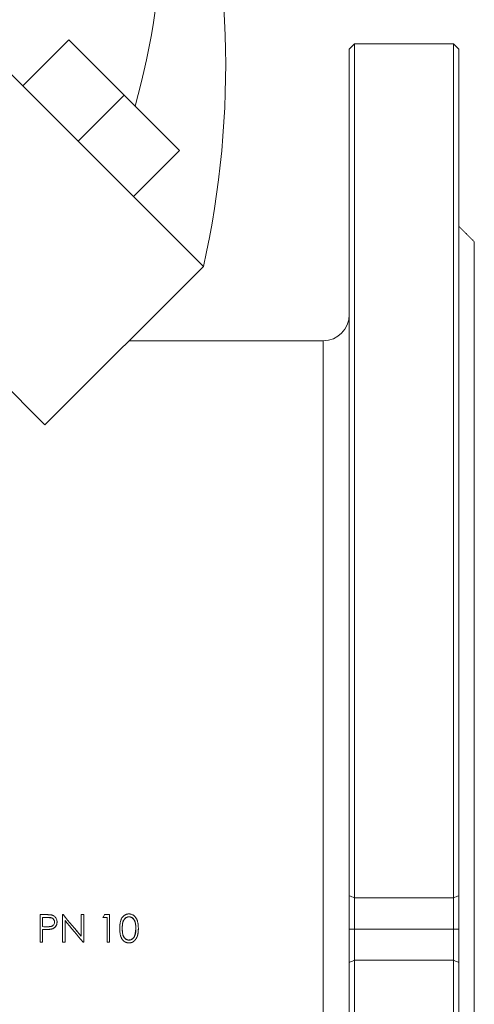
# Model space of a CAD drawing. Header units: millimetres. Extents: x 744 to 1990, y 502 to 1690.
# Tile 5 of 7: x 1157 to 1244, y 1290 to 1479. Entities that reach past the tile are written whole.
import ezdxf

# ---------------------------------------------------------------- set-up
doc = ezdxf.new("R2010")
doc.units = ezdxf.units.MM

msp = doc.modelspace()

# ---------------------------------------------------------------- linework, layer by layer
at = {"color": 7, "linetype": 'Continuous', "lineweight": 15}
for p, q in [((1122.3, 1501.35), (1191.98, 1431.68)), ((1166.17, 1475.17), (1157.33, 1466.33)), ((1166.17, 1475.17), (1176.77, 1464.56)), ((1219.98, 1310.8), (1219.98, 1473.4)), ((1220.98, 1474.4), (1220.98, 1310.4)), ((1239.98, 1310.4), (1239.98, 1474.4)), ((1240.98, 1473.4), (1240.98, 1310.8)), ((1176.77, 1464.56), (1167.93, 1455.72)), ((1176.77, 1464.56), (1187.38, 1453.95)), ((1187.38, 1453.95), (1178.54, 1445.11)), ((1243.98, 1304.4), (1243.98, 1436.4)), ((1161.57, 1401.27), (1130.98, 1431.86)), ((1161.57, 1401.27), (1191.98, 1431.68)), ((1214.98, 1304.4), (1214.98, 1417.4)), ((1219.98, 1304.4), (1219.98, 1310.8)), ((1240.98, 1310.8), (1240.98, 1304.4)), ((1220.98, 1310.4), (1239.98, 1310.4)), ((1220.98, 1310.4), (1220.98, 1304.4)), ((1239.98, 1304.4), (1239.98, 1310.4)), ((1160.65, 1307.17), (1161.68, 1307.17)), ((1160.65, 1301.88), (1160.65, 1307.17)), ((1164.96, 1301.88), (1164.96, 1307.17)), ((1164.96, 1307.17), (1165.06, 1307.17)), ((1168.53, 1303.01), (1168.53, 1307.17)), ((1168.53, 1307.17), (1169, 1307.17)), ((1169, 1301.88), (1169, 1307.17)), ((1173.01, 1307.17), (1173.98, 1307.17)), ((1173.98, 1301.88), (1173.98, 1307.17)), ((1162.08, 1306.63), (1161.12, 1306.63)), ((1161.12, 1304.87), (1161.12, 1306.63)), ((1162.08, 1306.61), (1161.12, 1306.61)), ((1165.43, 1301.88), (1165.43, 1306.04)), ((1173.51, 1306.63), (1172.7, 1306.63)), ((1173.51, 1306.61), (1172.7, 1306.61)), ((1173.51, 1301.88), (1173.51, 1306.63)), ((1161.5, 1304.32), (1161.12, 1304.32)), ((1161.12, 1301.88), (1161.12, 1304.32)), ((1214.98, 1191.4), (1214.98, 1304.4)), ((1219.98, 1298), (1219.98, 1304.4)), ((1219.98, 1304.4), (1220.98, 1304.4)), ((1220.98, 1304.4), (1220.98, 1298.4)), ((1220.98, 1304.4), (1239.98, 1304.4)), ((1239.98, 1298.4), (1239.98, 1304.4)), ((1240.98, 1304.4), (1239.98, 1304.4)), ((1240.98, 1304.4), (1240.98, 1298)), ((1243.98, 1172.4), (1243.98, 1304.4)), ((1161.12, 1301.88), (1160.65, 1301.88)), ((1165.43, 1301.88), (1164.96, 1301.88)), ((1169, 1301.88), (1168.89, 1301.88)), ((1173.98, 1301.88), (1173.51, 1301.88)), ((1219.98, 1152.46), (1219.98, 1298)), ((1220.98, 1298.4), (1220.98, 1151.84)), ((1220.98, 1298.4), (1239.98, 1298.4)), ((1239.98, 1151.84), (1239.98, 1298.4)), ((1240.98, 1298), (1240.98, 1152.46))]:
    msp.add_line(p, q, dxfattribs=at)
for centre, radius, start, end in [((1049.14, 1499.56), 134.91, 344.0464, 105.9536), ((1019.89, 1470.31), 176.37, 347.3489, 45), ((1214.98, 1422.4), 5, 270, 0)]:
    msp.add_arc(centre, radius, start, end, dxfattribs=at)
for points, degree in [([(1220.98, 1474.4), (1219.98, 1473.4)], 1), ([(1239.98, 1474.4), (1220.98, 1474.4)], 1), ([(1240.98, 1473.4), (1239.98, 1474.4)], 1), ([(1243.98, 1436.4), (1240.98, 1439.4)], 1), ([(1214.98, 1417.4), (1177.7, 1417.4)], 1), ([(1220.98, 1310.4), (1220.65, 1310.53), (1220.31, 1310.67), (1219.98, 1310.8)], 3), ([(1239.98, 1310.4), (1240.31, 1310.53), (1240.65, 1310.67), (1240.98, 1310.8)], 3), ([(1165.06, 1307.17), (1166.21, 1305.79), (1167.37, 1304.4), (1168.53, 1303.01)], 3), ([(1172.7, 1306.63), (1172.8, 1306.81), (1172.91, 1306.99), (1173.01, 1307.17)], 3), ([(1177.7, 1306.77), (1177.7, 1306.76), (1177.7, 1306.75), (1177.7, 1306.75)], 3), ([(1162.04, 1304.85), (1161.74, 1304.86), (1161.43, 1304.86), (1161.12, 1304.87)], 3), ([(1162.08, 1306.63), (1162.08, 1306.62), (1162.08, 1306.62), (1162.08, 1306.61)], 3), ([(1163.88, 1305.75), (1163.88, 1305.75), (1163.88, 1305.75), (1163.88, 1305.74)], 3), ([(1168.89, 1301.88), (1167.74, 1303.26), (1166.58, 1304.65), (1165.43, 1306.04)], 3), ([(1166.98, 1304.18), (1165.43, 1306.02)], 1), ([(1172.7, 1306.63), (1172.7, 1306.62), (1172.7, 1306.62), (1172.7, 1306.61)], 3), ([(1162.83, 1304.41), (1162.65, 1304.4)], 1), ([(1166.98, 1304.18), (1166.98, 1304.18)], 1), ([(1167.08, 1304.74), (1168.53, 1303.02)], 1), ([(1175.93, 1304.52), (1175.93, 1304.52), (1175.93, 1304.52), (1175.93, 1304.52)], 3), ([(1175.93, 1304.27), (1175.93, 1304.27), (1175.93, 1304.27), (1175.93, 1304.27), (1175.93, 1304.27)], 3), ([(1178.83, 1303.21), (1179, 1304.34)], 1), ([(1178.83, 1303.19), (1178.83, 1303.2), (1178.83, 1303.2), (1178.83, 1303.21)], 3), ([(1179.5, 1304.52), (1179.48, 1304.25)], 1), ([(1179.49, 1304.25), (1179.49, 1304.25), (1179.49, 1304.25), (1179.49, 1304.25), (1179.49, 1304.25)], 3), ([(1177.7, 1302.29), (1177.7, 1302.29), (1177.7, 1302.3), (1177.7, 1302.3)], 3), ([(1220.98, 1298.4), (1220.65, 1298.27), (1220.31, 1298.13), (1219.98, 1298)], 3), ([(1240.98, 1298), (1240.65, 1298.13), (1240.31, 1298.27), (1239.98, 1298.4)], 3)]:
    msp.add_open_spline(points, degree=degree, dxfattribs=at)
for points, knots in [([(1161.68, 1307.17), (1161.8, 1307.17), (1161.91, 1307.17), (1162, 1307.17), (1162.01, 1307.17), (1162.02, 1307.17), (1162.03, 1307.17), (1162.05, 1307.17), (1162.05, 1307.17), (1162.09, 1307.17), (1162.11, 1307.17), (1162.16, 1307.17), (1162.19, 1307.17), (1162.22, 1307.16), (1162.24, 1307.16), (1162.25, 1307.16), (1162.26, 1307.16), (1162.27, 1307.16), (1162.27, 1307.16), (1162.28, 1307.16), (1162.28, 1307.16), (1162.34, 1307.16), (1162.4, 1307.16), (1162.47, 1307.15), (1162.5, 1307.15), (1162.53, 1307.15), (1162.54, 1307.15), (1162.56, 1307.14), (1162.56, 1307.14), (1162.57, 1307.14), (1162.57, 1307.14), (1162.58, 1307.14), (1162.58, 1307.14), (1162.61, 1307.14), (1162.63, 1307.14), (1162.67, 1307.13), (1162.68, 1307.13), (1162.7, 1307.13), (1162.71, 1307.13), (1162.72, 1307.13), (1162.72, 1307.12), (1162.77, 1307.12), (1162.82, 1307.11), (1162.88, 1307.09)], [0, 0, 0, 0, 0.25, 0.25, 0.28125, 0.28125, 0.296875, 0.296875, 0.3125, 0.3125, 0.375, 0.375, 0.4375, 0.4375, 0.46875, 0.46875, 0.484375, 0.484375, 0.492188, 0.492188, 0.5, 0.5, 0.625, 0.625, 0.6875, 0.6875, 0.71875, 0.71875, 0.734375, 0.734375, 0.742188, 0.742188, 0.75, 0.75, 0.8125, 0.8125, 0.84375, 0.84375, 0.859375, 0.859375, 0.875, 0.875, 1, 1, 1, 1]), ([(1162.88, 1307.09), (1162.9, 1307.09), (1162.92, 1307.08), (1162.95, 1307.07), (1162.96, 1307.07), (1162.97, 1307.07), (1162.97, 1307.07), (1162.98, 1307.07), (1162.98, 1307.06), (1162.98, 1307.06), (1162.98, 1307.06), (1163.02, 1307.05), (1163.05, 1307.04), (1163.13, 1307.01), (1163.16, 1306.99), (1163.21, 1306.96), (1163.23, 1306.95), (1163.26, 1306.94), (1163.27, 1306.93), (1163.35, 1306.88), (1163.41, 1306.83), (1163.49, 1306.75), (1163.52, 1306.72), (1163.57, 1306.67), (1163.6, 1306.64), (1163.64, 1306.58), (1163.66, 1306.55), (1163.69, 1306.5), (1163.7, 1306.48), (1163.72, 1306.45), (1163.73, 1306.43), (1163.77, 1306.34), (1163.8, 1306.27), (1163.83, 1306.17), (1163.84, 1306.13), (1163.86, 1306.06), (1163.86, 1306.02), (1163.87, 1305.96), (1163.87, 1305.94), (1163.88, 1305.91), (1163.88, 1305.9), (1163.88, 1305.89), (1163.88, 1305.89), (1163.88, 1305.88), (1163.88, 1305.88), (1163.88, 1305.87), (1163.88, 1305.87), (1163.88, 1305.84), (1163.88, 1305.8), (1163.88, 1305.75)], [0, 0, 0, 0, 0.03125, 0.03125, 0.046875, 0.046875, 0.054688, 0.054688, 0.058594, 0.058594, 0.0625, 0.0625, 0.125, 0.125, 0.1875, 0.1875, 0.21875, 0.21875, 0.25, 0.25, 0.375, 0.375, 0.4375, 0.4375, 0.5, 0.5, 0.5625, 0.5625, 0.59375, 0.59375, 0.625, 0.625, 0.75, 0.75, 0.8125, 0.8125, 0.875, 0.875, 0.90625, 0.90625, 0.921875, 0.921875, 0.929688, 0.929688, 0.933594, 0.933594, 0.9375, 0.9375, 1, 1, 1, 1]), ([(1175.93, 1304.52), (1175.93, 1304.58), (1175.93, 1304.62), (1175.93, 1304.68), (1175.93, 1304.7), (1175.93, 1304.72), (1175.93, 1304.73), (1175.93, 1304.74), (1175.93, 1304.74), (1175.93, 1304.75), (1175.93, 1304.75), (1175.93, 1304.75), (1175.93, 1304.75), (1175.93, 1304.79), (1175.94, 1304.83), (1175.94, 1304.91), (1175.94, 1304.95), (1175.95, 1305.07), (1175.95, 1305.15), (1175.96, 1305.26), (1175.97, 1305.3), (1175.97, 1305.36), (1175.98, 1305.38), (1175.98, 1305.4), (1175.98, 1305.41), (1175.98, 1305.43), (1175.98, 1305.43), (1175.98, 1305.44), (1175.98, 1305.44), (1175.99, 1305.49), (1176, 1305.53), (1176.01, 1305.59), (1176.01, 1305.61), (1176.01, 1305.64), (1176.02, 1305.64), (1176.02, 1305.66), (1176.02, 1305.67), (1176.04, 1305.75), (1176.05, 1305.83), (1176.1, 1305.98), (1176.12, 1306.06), (1176.16, 1306.16), (1176.17, 1306.2), (1176.2, 1306.27), (1176.22, 1306.31), (1176.27, 1306.41), (1176.3, 1306.47), (1176.37, 1306.58), (1176.39, 1306.61), (1176.42, 1306.66), (1176.44, 1306.67), (1176.45, 1306.69), (1176.46, 1306.7), (1176.47, 1306.72), (1176.48, 1306.72), (1176.53, 1306.79), (1176.59, 1306.85), (1176.65, 1306.91), (1176.67, 1306.92), (1176.7, 1306.95), (1176.71, 1306.96), (1176.74, 1306.99), (1176.76, 1307), (1176.79, 1307.02), (1176.8, 1307.03), (1176.85, 1307.06), (1176.88, 1307.09), (1176.93, 1307.11), (1176.95, 1307.12), (1176.98, 1307.14), (1177, 1307.15), (1177.05, 1307.17), (1177.08, 1307.19), (1177.14, 1307.21), (1177.16, 1307.22), (1177.18, 1307.23), (1177.19, 1307.23), (1177.21, 1307.24), (1177.22, 1307.24), (1177.27, 1307.25), (1177.31, 1307.26), (1177.36, 1307.28), (1177.38, 1307.28), (1177.42, 1307.29), (1177.44, 1307.29), (1177.48, 1307.3), (1177.5, 1307.3), (1177.52, 1307.3), (1177.53, 1307.3), (1177.55, 1307.3), (1177.55, 1307.31), (1177.56, 1307.31), (1177.56, 1307.31), (1177.57, 1307.31), (1177.57, 1307.31), (1177.6, 1307.31), (1177.63, 1307.31), (1177.69, 1307.31)], [0, 0, 0, 0, 0.03125, 0.03125, 0.046875, 0.046875, 0.054688, 0.054688, 0.058594, 0.058594, 0.060547, 0.060547, 0.0625, 0.0625, 0.09375, 0.09375, 0.125, 0.125, 0.1875, 0.1875, 0.21875, 0.21875, 0.234375, 0.234375, 0.242188, 0.242188, 0.246094, 0.246094, 0.25, 0.25, 0.28125, 0.28125, 0.296875, 0.296875, 0.304688, 0.304688, 0.3125, 0.3125, 0.375, 0.375, 0.4375, 0.4375, 0.46875, 0.46875, 0.5, 0.5, 0.5625, 0.5625, 0.59375, 0.59375, 0.609375, 0.609375, 0.617188, 0.617188, 0.625, 0.625, 0.6875, 0.6875, 0.703125, 0.703125, 0.71875, 0.71875, 0.734375, 0.734375, 0.75, 0.75, 0.78125, 0.78125, 0.796875, 0.796875, 0.8125, 0.8125, 0.84375, 0.84375, 0.859375, 0.859375, 0.867188, 0.867188, 0.875, 0.875, 0.90625, 0.90625, 0.921875, 0.921875, 0.9375, 0.9375, 0.953125, 0.953125, 0.960938, 0.960938, 0.964844, 0.964844, 0.966797, 0.966797, 0.96875, 0.96875, 1, 1, 1, 1]), ([(1176.4, 1304.53), (1176.4, 1304.61), (1176.4, 1304.67), (1176.4, 1304.73), (1176.4, 1304.74), (1176.4, 1304.77), (1176.4, 1304.78), (1176.41, 1304.82), (1176.41, 1304.85), (1176.41, 1304.91), (1176.41, 1304.95), (1176.42, 1305.01), (1176.42, 1305.05), (1176.43, 1305.14), (1176.43, 1305.2), (1176.44, 1305.26), (1176.44, 1305.26), (1176.44, 1305.27), (1176.44, 1305.27), (1176.44, 1305.29), (1176.44, 1305.3), (1176.45, 1305.32), (1176.45, 1305.34), (1176.45, 1305.38), (1176.46, 1305.41), (1176.46, 1305.44), (1176.46, 1305.45), (1176.46, 1305.46), (1176.47, 1305.47), (1176.47, 1305.49), (1176.47, 1305.5), (1176.48, 1305.55), (1176.49, 1305.58), (1176.5, 1305.64), (1176.51, 1305.68), (1176.52, 1305.73), (1176.53, 1305.76), (1176.54, 1305.79), (1176.55, 1305.8), (1176.55, 1305.82), (1176.55, 1305.82), (1176.56, 1305.84), (1176.56, 1305.86), (1176.58, 1305.9), (1176.59, 1305.93), (1176.63, 1306.02), (1176.66, 1306.07), (1176.71, 1306.18), (1176.75, 1306.23), (1176.78, 1306.28), (1176.79, 1306.29), (1176.8, 1306.3), (1176.8, 1306.31), (1176.82, 1306.32), (1176.83, 1306.34), (1176.86, 1306.37), (1176.88, 1306.39), (1176.94, 1306.46), (1176.98, 1306.5), (1177.04, 1306.54), (1177.04, 1306.54), (1177.06, 1306.55), (1177.06, 1306.56), (1177.08, 1306.57), (1177.1, 1306.58), (1177.14, 1306.6), (1177.16, 1306.62), (1177.24, 1306.66), (1177.29, 1306.69), (1177.36, 1306.71), (1177.38, 1306.72), (1177.41, 1306.72), (1177.42, 1306.73), (1177.46, 1306.74), (1177.49, 1306.75), (1177.52, 1306.75), (1177.52, 1306.75), (1177.53, 1306.75), (1177.53, 1306.75), (1177.53, 1306.75), (1177.53, 1306.75), (1177.54, 1306.75), (1177.55, 1306.76), (1177.57, 1306.76), (1177.58, 1306.76), (1177.63, 1306.76), (1177.66, 1306.76), (1177.7, 1306.77)], [0, 0, 0, 0, 0.0625, 0.0625, 0.078125, 0.078125, 0.09375, 0.09375, 0.125, 0.125, 0.15625, 0.15625, 0.1875, 0.1875, 0.25, 0.25, 0.253906, 0.253906, 0.257812, 0.257812, 0.265625, 0.265625, 0.28125, 0.28125, 0.3125, 0.3125, 0.320312, 0.320312, 0.328125, 0.328125, 0.34375, 0.34375, 0.375, 0.375, 0.40625, 0.40625, 0.4375, 0.4375, 0.445312, 0.445312, 0.453125, 0.453125, 0.46875, 0.46875, 0.5, 0.5, 0.5625, 0.5625, 0.625, 0.625, 0.632812, 0.632812, 0.640625, 0.640625, 0.65625, 0.65625, 0.6875, 0.6875, 0.75, 0.75, 0.757812, 0.757812, 0.765625, 0.765625, 0.78125, 0.78125, 0.8125, 0.8125, 0.875, 0.875, 0.890625, 0.890625, 0.90625, 0.90625, 0.9375, 0.9375, 0.939453, 0.939453, 0.941406, 0.941406, 0.945312, 0.945312, 0.953125, 0.953125, 0.96875, 0.96875, 1, 1, 1, 1]), ([(1176.4, 1304.53), (1176.4, 1304.59), (1176.4, 1304.71), (1176.41, 1304.95), (1176.43, 1305.18), (1176.46, 1305.42), (1176.49, 1305.6), (1176.54, 1305.78), (1176.62, 1306), (1176.74, 1306.21), (1176.89, 1306.4), (1177.03, 1306.52), (1177.18, 1306.62), (1177.35, 1306.69), (1177.52, 1306.74), (1177.64, 1306.74), (1177.7, 1306.75)], [0, 0, 0, 0, 0.066019, 0.12272, 0.250152, 0.312692, 0.375225, 0.43775, 0.500268, 0.625082, 0.688696, 0.750034, 0.81442, 0.875036, 0.937485, 1, 1, 1, 1]), ([(1177.69, 1307.31), (1177.71, 1307.31), (1177.73, 1307.31), (1177.76, 1307.31), (1177.77, 1307.31), (1177.78, 1307.31), (1177.79, 1307.31), (1177.79, 1307.31), (1177.79, 1307.31), (1177.8, 1307.31), (1177.8, 1307.31), (1177.82, 1307.31), (1177.84, 1307.3), (1177.88, 1307.3), (1177.9, 1307.3), (1177.99, 1307.28), (1178.07, 1307.27), (1178.22, 1307.22), (1178.29, 1307.19), (1178.39, 1307.14), (1178.43, 1307.13), (1178.48, 1307.1), (1178.5, 1307.09), (1178.53, 1307.07), (1178.54, 1307.06), (1178.68, 1306.96), (1178.79, 1306.86), (1178.94, 1306.69), (1178.99, 1306.62), (1179.06, 1306.52), (1179.08, 1306.49), (1179.12, 1306.42), (1179.14, 1306.38), (1179.18, 1306.31), (1179.19, 1306.27), (1179.22, 1306.22), (1179.22, 1306.2), (1179.24, 1306.17), (1179.25, 1306.15), (1179.27, 1306.1), (1179.28, 1306.06), (1179.3, 1306.01), (1179.31, 1305.99), (1179.32, 1305.96), (1179.32, 1305.95), (1179.32, 1305.94), (1179.32, 1305.93), (1179.33, 1305.92), (1179.33, 1305.92), (1179.35, 1305.84), (1179.37, 1305.77), (1179.4, 1305.66), (1179.4, 1305.62), (1179.42, 1305.56), (1179.42, 1305.54), (1179.42, 1305.51), (1179.43, 1305.5), (1179.43, 1305.48), (1179.43, 1305.48), (1179.43, 1305.47), (1179.43, 1305.46), (1179.44, 1305.38), (1179.45, 1305.31), (1179.47, 1305.19), (1179.47, 1305.15), (1179.48, 1305.09), (1179.48, 1305.07), (1179.48, 1305.04), (1179.48, 1305.03), (1179.48, 1305.01), (1179.48, 1305), (1179.49, 1304.96), (1179.49, 1304.92), (1179.49, 1304.86), (1179.49, 1304.84), (1179.49, 1304.81), (1179.49, 1304.8), (1179.49, 1304.78), (1179.49, 1304.78), (1179.49, 1304.77), (1179.49, 1304.77), (1179.49, 1304.76), (1179.49, 1304.76), (1179.5, 1304.71), (1179.5, 1304.63), (1179.5, 1304.52)], [0, 0, 0, 0, 0.015625, 0.015625, 0.023438, 0.023438, 0.027344, 0.027344, 0.029297, 0.029297, 0.03125, 0.03125, 0.046875, 0.046875, 0.0625, 0.0625, 0.125, 0.125, 0.1875, 0.1875, 0.21875, 0.21875, 0.234375, 0.234375, 0.25, 0.25, 0.375, 0.375, 0.4375, 0.4375, 0.46875, 0.46875, 0.5, 0.5, 0.53125, 0.53125, 0.546875, 0.546875, 0.5625, 0.5625, 0.59375, 0.59375, 0.609375, 0.609375, 0.617188, 0.617188, 0.621094, 0.621094, 0.625, 0.625, 0.6875, 0.6875, 0.71875, 0.71875, 0.734375, 0.734375, 0.742188, 0.742188, 0.746094, 0.746094, 0.75, 0.75, 0.8125, 0.8125, 0.84375, 0.84375, 0.859375, 0.859375, 0.867188, 0.867188, 0.875, 0.875, 0.90625, 0.90625, 0.921875, 0.921875, 0.929688, 0.929688, 0.933594, 0.933594, 0.935547, 0.935547, 0.9375, 0.9375, 1, 1, 1, 1]), ([(1177.7, 1306.77), (1177.78, 1306.76), (1177.84, 1306.76), (1177.88, 1306.75), (1177.88, 1306.75), (1177.89, 1306.75), (1177.89, 1306.75), (1177.9, 1306.75), (1177.9, 1306.75), (1177.91, 1306.75), (1177.92, 1306.74), (1177.94, 1306.74), (1177.95, 1306.74), (1178, 1306.72), (1178.03, 1306.72), (1178.06, 1306.7), (1178.07, 1306.7), (1178.08, 1306.69), (1178.09, 1306.69), (1178.11, 1306.68), (1178.12, 1306.68), (1178.16, 1306.66), (1178.19, 1306.64), (1178.25, 1306.61), (1178.27, 1306.6), (1178.32, 1306.56), (1178.35, 1306.55), (1178.42, 1306.49), (1178.46, 1306.45), (1178.55, 1306.36), (1178.58, 1306.32), (1178.63, 1306.26), (1178.63, 1306.25), (1178.65, 1306.22), (1178.66, 1306.21), (1178.68, 1306.17), (1178.7, 1306.15), (1178.74, 1306.07), (1178.77, 1306.01), (1178.8, 1305.95), (1178.8, 1305.95), (1178.8, 1305.94), (1178.8, 1305.94), (1178.8, 1305.93), (1178.81, 1305.92), (1178.81, 1305.9), (1178.82, 1305.89), (1178.84, 1305.85), (1178.85, 1305.82), (1178.87, 1305.73), (1178.89, 1305.67), (1178.91, 1305.6), (1178.91, 1305.59), (1178.92, 1305.58), (1178.92, 1305.57), (1178.93, 1305.55), (1178.93, 1305.54), (1178.94, 1305.49), (1178.94, 1305.46), (1178.96, 1305.37), (1178.97, 1305.31), (1178.98, 1305.24), (1178.98, 1305.24), (1178.98, 1305.23), (1178.98, 1305.22), (1178.99, 1305.2), (1178.99, 1305.19), (1178.99, 1305.14), (1179, 1305.11), (1179.01, 1305), (1179.01, 1304.94), (1179.02, 1304.89), (1179.02, 1304.89), (1179.02, 1304.88), (1179.02, 1304.88), (1179.02, 1304.87), (1179.02, 1304.87), (1179.02, 1304.85), (1179.02, 1304.84), (1179.02, 1304.8), (1179.02, 1304.77), (1179.02, 1304.68), (1179.03, 1304.61), (1179.03, 1304.53)], [0, 0, 0, 0, 0.0625, 0.0625, 0.064453, 0.064453, 0.066406, 0.066406, 0.070312, 0.070312, 0.078125, 0.078125, 0.09375, 0.09375, 0.125, 0.125, 0.132812, 0.132812, 0.140625, 0.140625, 0.15625, 0.15625, 0.1875, 0.1875, 0.21875, 0.21875, 0.25, 0.25, 0.3125, 0.3125, 0.375, 0.375, 0.390625, 0.390625, 0.40625, 0.40625, 0.4375, 0.4375, 0.5, 0.5, 0.503906, 0.503906, 0.507812, 0.507812, 0.515625, 0.515625, 0.53125, 0.53125, 0.5625, 0.5625, 0.625, 0.625, 0.632812, 0.632812, 0.640625, 0.640625, 0.65625, 0.65625, 0.6875, 0.6875, 0.75, 0.75, 0.757812, 0.757812, 0.765625, 0.765625, 0.78125, 0.78125, 0.8125, 0.8125, 0.875, 0.875, 0.878906, 0.878906, 0.882812, 0.882812, 0.890625, 0.890625, 0.90625, 0.90625, 0.9375, 0.9375, 1, 1, 1, 1]), ([(1177.7, 1306.75), (1177.76, 1306.74), (1177.88, 1306.74), (1178.06, 1306.69), (1178.22, 1306.61), (1178.37, 1306.51), (1178.51, 1306.39), (1178.66, 1306.21), (1178.8, 1305.94), (1178.9, 1305.66), (1178.95, 1305.42), (1178.98, 1305.24), (1179, 1305.07), (1179.02, 1304.9), (1179.02, 1304.72), (1179.03, 1304.6), (1179.03, 1304.53)], [0, 0, 0, 0, 0.062514, 0.124962, 0.18745, 0.249947, 0.31242, 0.374906, 0.49978, 0.624757, 0.687836, 0.749828, 0.81237, 0.874912, 0.925014, 1, 1, 1, 1]), ([(1163.41, 1305.75), (1163.41, 1305.7), (1163.41, 1305.66), (1163.4, 1305.63), (1163.4, 1305.63), (1163.4, 1305.63), (1163.4, 1305.62), (1163.4, 1305.62), (1163.4, 1305.61), (1163.4, 1305.6), (1163.4, 1305.59), (1163.39, 1305.56), (1163.39, 1305.54), (1163.36, 1305.44), (1163.33, 1305.37), (1163.28, 1305.29), (1163.27, 1305.27), (1163.25, 1305.24), (1163.23, 1305.23), (1163.2, 1305.18), (1163.17, 1305.15), (1163.11, 1305.1), (1163.08, 1305.07), (1163.02, 1305.03), (1162.99, 1305.01), (1162.92, 1304.97), (1162.88, 1304.96), (1162.81, 1304.93), (1162.77, 1304.92), (1162.73, 1304.91), (1162.73, 1304.91), (1162.73, 1304.91), (1162.72, 1304.91), (1162.72, 1304.91), (1162.71, 1304.91), (1162.7, 1304.91), (1162.69, 1304.9), (1162.66, 1304.9), (1162.64, 1304.9), (1162.61, 1304.89), (1162.6, 1304.89), (1162.58, 1304.89), (1162.57, 1304.88), (1162.54, 1304.88), (1162.52, 1304.88), (1162.49, 1304.87), (1162.47, 1304.87), (1162.44, 1304.87), (1162.42, 1304.87), (1162.37, 1304.86), (1162.33, 1304.86), (1162.27, 1304.86), (1162.26, 1304.86), (1162.24, 1304.86), (1162.24, 1304.86), (1162.23, 1304.86), (1162.22, 1304.86), (1162.2, 1304.86), (1162.19, 1304.86), (1162.13, 1304.85), (1162.09, 1304.85), (1162.04, 1304.85)], [0, 0, 0, 0, 0.0625, 0.0625, 0.066406, 0.066406, 0.070312, 0.070312, 0.078125, 0.078125, 0.09375, 0.09375, 0.125, 0.125, 0.25, 0.25, 0.28125, 0.28125, 0.3125, 0.3125, 0.375, 0.375, 0.4375, 0.4375, 0.5, 0.5, 0.5625, 0.5625, 0.625, 0.625, 0.628906, 0.628906, 0.632812, 0.632812, 0.640625, 0.640625, 0.65625, 0.65625, 0.6875, 0.6875, 0.703125, 0.703125, 0.71875, 0.71875, 0.75, 0.75, 0.78125, 0.78125, 0.8125, 0.8125, 0.875, 0.875, 0.890625, 0.890625, 0.898438, 0.898438, 0.90625, 0.90625, 0.9375, 0.9375, 1, 1, 1, 1]), ([(1162.08, 1306.63), (1162.18, 1306.63), (1162.25, 1306.63), (1162.31, 1306.63), (1162.31, 1306.63), (1162.32, 1306.63), (1162.32, 1306.63), (1162.33, 1306.63), (1162.33, 1306.63), (1162.35, 1306.63), (1162.36, 1306.62), (1162.39, 1306.62), (1162.41, 1306.62), (1162.46, 1306.62), (1162.5, 1306.61), (1162.54, 1306.61), (1162.54, 1306.61), (1162.55, 1306.61), (1162.55, 1306.61), (1162.56, 1306.61), (1162.56, 1306.61), (1162.58, 1306.61), (1162.59, 1306.6), (1162.62, 1306.6), (1162.64, 1306.6), (1162.69, 1306.59), (1162.73, 1306.58), (1162.76, 1306.57), (1162.76, 1306.57), (1162.77, 1306.57), (1162.77, 1306.57), (1162.78, 1306.57), (1162.78, 1306.57), (1162.8, 1306.56), (1162.81, 1306.56), (1162.83, 1306.55), (1162.85, 1306.55), (1162.91, 1306.53), (1162.94, 1306.51), (1162.98, 1306.49), (1162.99, 1306.49), (1163, 1306.48), (1163.01, 1306.47), (1163.03, 1306.46), (1163.05, 1306.45), (1163.09, 1306.42), (1163.12, 1306.39), (1163.2, 1306.31), (1163.25, 1306.25), (1163.3, 1306.17), (1163.31, 1306.15), (1163.33, 1306.12), (1163.34, 1306.1), (1163.36, 1306.05), (1163.37, 1306.01), (1163.39, 1305.94), (1163.4, 1305.9), (1163.4, 1305.86), (1163.4, 1305.86), (1163.4, 1305.86), (1163.4, 1305.86), (1163.4, 1305.85), (1163.41, 1305.85), (1163.41, 1305.84), (1163.41, 1305.83), (1163.41, 1305.8), (1163.41, 1305.78), (1163.41, 1305.75)], [0, 0, 0, 0, 0.125, 0.125, 0.128906, 0.128906, 0.132812, 0.132812, 0.140625, 0.140625, 0.15625, 0.15625, 0.1875, 0.1875, 0.25, 0.25, 0.253906, 0.253906, 0.257812, 0.257812, 0.265625, 0.265625, 0.28125, 0.28125, 0.3125, 0.3125, 0.375, 0.375, 0.378906, 0.378906, 0.382812, 0.382812, 0.390625, 0.390625, 0.40625, 0.40625, 0.4375, 0.4375, 0.5, 0.5, 0.515625, 0.515625, 0.53125, 0.53125, 0.5625, 0.5625, 0.625, 0.625, 0.75, 0.75, 0.78125, 0.78125, 0.8125, 0.8125, 0.875, 0.875, 0.9375, 0.9375, 0.941406, 0.941406, 0.945312, 0.945312, 0.953125, 0.953125, 0.96875, 0.96875, 1, 1, 1, 1]), ([(1162.08, 1306.61), (1162.16, 1306.61), (1162.31, 1306.61), (1162.53, 1306.59), (1162.76, 1306.56), (1162.97, 1306.49), (1163.16, 1306.35), (1163.3, 1306.18), (1163.38, 1306), (1163.41, 1305.85), (1163.41, 1305.78), (1163.41, 1305.74)], [0, 0, 0, 0, 0.125199, 0.250382, 0.375509, 0.500388, 0.622866, 0.750062, 0.874867, 0.93741, 1, 1, 1, 1]), ([(1163.88, 1305.75), (1163.88, 1305.7), (1163.88, 1305.66), (1163.88, 1305.63), (1163.88, 1305.63), (1163.88, 1305.62), (1163.88, 1305.61), (1163.88, 1305.6), (1163.88, 1305.59), (1163.87, 1305.56), (1163.87, 1305.55), (1163.87, 1305.5), (1163.86, 1305.48), (1163.86, 1305.44), (1163.85, 1305.42), (1163.84, 1305.38), (1163.84, 1305.36), (1163.83, 1305.34), (1163.83, 1305.33), (1163.83, 1305.32), (1163.83, 1305.31), (1163.82, 1305.3), (1163.82, 1305.3), (1163.8, 1305.22), (1163.77, 1305.14), (1163.72, 1305.04), (1163.7, 1305.01), (1163.66, 1304.94), (1163.63, 1304.91), (1163.56, 1304.82), (1163.51, 1304.77), (1163.42, 1304.69), (1163.39, 1304.67), (1163.34, 1304.63), (1163.33, 1304.62), (1163.3, 1304.6), (1163.28, 1304.59), (1163.23, 1304.56), (1163.2, 1304.54), (1163.15, 1304.52), (1163.13, 1304.51), (1163.09, 1304.49), (1163.07, 1304.49), (1163.04, 1304.47), (1163.02, 1304.47), (1162.99, 1304.46), (1162.98, 1304.45), (1162.97, 1304.45), (1162.96, 1304.45), (1162.96, 1304.44), (1162.96, 1304.44), (1162.95, 1304.44), (1162.95, 1304.44), (1162.92, 1304.43), (1162.88, 1304.42), (1162.83, 1304.41)], [0, 0, 0, 0, 0.0625, 0.0625, 0.070312, 0.070312, 0.078125, 0.078125, 0.09375, 0.09375, 0.125, 0.125, 0.15625, 0.15625, 0.1875, 0.1875, 0.21875, 0.21875, 0.234375, 0.234375, 0.242188, 0.242188, 0.25, 0.25, 0.375, 0.375, 0.4375, 0.4375, 0.5, 0.5, 0.625, 0.625, 0.6875, 0.6875, 0.71875, 0.71875, 0.75, 0.75, 0.8125, 0.8125, 0.84375, 0.84375, 0.875, 0.875, 0.90625, 0.90625, 0.921875, 0.921875, 0.929688, 0.929688, 0.933594, 0.933594, 0.9375, 0.9375, 1, 1, 1, 1]), ([(1163.88, 1305.74), (1163.88, 1305.7), (1163.88, 1305.63), (1163.86, 1305.47), (1163.81, 1305.21), (1163.63, 1304.86), (1163.34, 1304.61), (1163.09, 1304.49), (1162.95, 1304.44), (1162.87, 1304.42), (1162.83, 1304.41)], [0, 0, 0, 0, 0.065301, 0.123677, 0.250646, 0.499931, 0.749322, 0.874613, 0.937301, 1, 1, 1, 1]), ([(1162.83, 1304.41), (1162.82, 1304.41), (1162.8, 1304.4), (1162.79, 1304.4), (1162.78, 1304.4), (1162.77, 1304.4), (1162.76, 1304.39), (1162.73, 1304.39), (1162.7, 1304.38), (1162.65, 1304.38), (1162.62, 1304.37), (1162.58, 1304.37), (1162.56, 1304.36), (1162.54, 1304.36), (1162.54, 1304.36), (1162.53, 1304.36), (1162.53, 1304.36), (1162.52, 1304.36), (1162.51, 1304.36), (1162.46, 1304.35), (1162.41, 1304.35), (1162.33, 1304.35), (1162.31, 1304.34), (1162.29, 1304.34), (1162.28, 1304.34), (1162.27, 1304.34), (1162.26, 1304.34), (1162.22, 1304.34), (1162.2, 1304.34), (1162.11, 1304.33), (1162.06, 1304.33), (1161.97, 1304.33), (1161.95, 1304.33), (1161.91, 1304.33), (1161.9, 1304.33), (1161.89, 1304.33), (1161.89, 1304.33), (1161.88, 1304.33), (1161.88, 1304.33), (1161.87, 1304.33), (1161.86, 1304.33), (1161.76, 1304.32), (1161.64, 1304.32), (1161.5, 1304.32)], [0, 0, 0, 0, 0.03125, 0.03125, 0.046875, 0.046875, 0.0625, 0.0625, 0.125, 0.125, 0.1875, 0.1875, 0.21875, 0.21875, 0.226562, 0.226562, 0.234375, 0.234375, 0.25, 0.25, 0.375, 0.375, 0.40625, 0.40625, 0.421875, 0.421875, 0.4375, 0.4375, 0.5, 0.5, 0.625, 0.625, 0.6875, 0.6875, 0.703125, 0.703125, 0.710938, 0.710938, 0.71875, 0.71875, 0.75, 0.75, 1, 1, 1, 1]), ([(1177.69, 1301.74), (1177.66, 1301.74), (1177.64, 1301.74), (1177.61, 1301.74), (1177.6, 1301.74), (1177.59, 1301.75), (1177.58, 1301.75), (1177.58, 1301.75), (1177.58, 1301.75), (1177.57, 1301.75), (1177.57, 1301.75), (1177.55, 1301.75), (1177.53, 1301.75), (1177.5, 1301.75), (1177.48, 1301.76), (1177.42, 1301.76), (1177.38, 1301.77), (1177.33, 1301.78), (1177.31, 1301.79), (1177.28, 1301.8), (1177.27, 1301.8), (1177.25, 1301.8), (1177.24, 1301.81), (1177.19, 1301.82), (1177.16, 1301.83), (1177.09, 1301.86), (1177.06, 1301.87), (1177, 1301.9), (1176.98, 1301.91), (1176.95, 1301.93), (1176.93, 1301.94), (1176.88, 1301.97), (1176.85, 1301.99), (1176.76, 1302.05), (1176.7, 1302.1), (1176.63, 1302.16), (1176.61, 1302.18), (1176.59, 1302.2), (1176.57, 1302.22), (1176.54, 1302.26), (1176.51, 1302.29), (1176.47, 1302.33), (1176.46, 1302.35), (1176.44, 1302.38), (1176.43, 1302.4), (1176.39, 1302.44), (1176.37, 1302.48), (1176.33, 1302.54), (1176.31, 1302.57), (1176.28, 1302.63), (1176.27, 1302.64), (1176.26, 1302.68), (1176.25, 1302.7), (1176.21, 1302.78), (1176.18, 1302.85), (1176.14, 1302.96), (1176.12, 1302.99), (1176.1, 1303.05), (1176.1, 1303.07), (1176.09, 1303.1), (1176.09, 1303.11), (1176.08, 1303.12), (1176.08, 1303.13), (1176.08, 1303.14), (1176.08, 1303.14), (1176.06, 1303.21), (1176.04, 1303.28), (1176.02, 1303.39), (1176.01, 1303.43), (1176, 1303.49), (1176, 1303.51), (1176, 1303.55), (1175.99, 1303.56), (1175.99, 1303.57), (1175.99, 1303.58), (1175.99, 1303.59), (1175.99, 1303.59), (1175.99, 1303.59), (1175.99, 1303.6), (1175.97, 1303.74), (1175.95, 1303.89), (1175.94, 1304.12), (1175.94, 1304.2), (1175.93, 1304.3), (1175.93, 1304.33), (1175.93, 1304.36), (1175.93, 1304.37), (1175.93, 1304.38), (1175.93, 1304.39), (1175.93, 1304.4), (1175.93, 1304.4), (1175.93, 1304.4), (1175.93, 1304.4), (1175.93, 1304.43), (1175.93, 1304.47), (1175.93, 1304.52)], [0, 0, 0, 0, 0.015625, 0.015625, 0.023438, 0.023438, 0.027344, 0.027344, 0.029297, 0.029297, 0.03125, 0.03125, 0.046875, 0.046875, 0.0625, 0.0625, 0.09375, 0.09375, 0.109375, 0.109375, 0.117188, 0.117188, 0.125, 0.125, 0.15625, 0.15625, 0.1875, 0.1875, 0.203125, 0.203125, 0.21875, 0.21875, 0.25, 0.25, 0.3125, 0.3125, 0.328125, 0.328125, 0.34375, 0.34375, 0.375, 0.375, 0.390625, 0.390625, 0.40625, 0.40625, 0.4375, 0.4375, 0.46875, 0.46875, 0.484375, 0.484375, 0.5, 0.5, 0.5625, 0.5625, 0.59375, 0.59375, 0.609375, 0.609375, 0.617188, 0.617188, 0.621094, 0.621094, 0.625, 0.625, 0.6875, 0.6875, 0.71875, 0.71875, 0.734375, 0.734375, 0.742188, 0.742188, 0.746094, 0.746094, 0.748047, 0.748047, 0.75, 0.75, 0.875, 0.875, 0.9375, 0.9375, 0.953125, 0.953125, 0.960938, 0.960938, 0.964844, 0.964844, 0.966797, 0.966797, 0.96875, 0.96875, 1, 1, 1, 1]), ([(1177.7, 1302.29), (1177.66, 1302.29), (1177.63, 1302.29), (1177.58, 1302.29), (1177.57, 1302.3), (1177.55, 1302.3), (1177.55, 1302.3), (1177.54, 1302.3), (1177.53, 1302.3), (1177.53, 1302.3), (1177.53, 1302.3), (1177.49, 1302.31), (1177.47, 1302.31), (1177.41, 1302.33), (1177.38, 1302.34), (1177.29, 1302.37), (1177.24, 1302.39), (1177.13, 1302.45), (1177.08, 1302.48), (1177.01, 1302.54), (1176.98, 1302.56), (1176.95, 1302.59), (1176.94, 1302.6), (1176.92, 1302.62), (1176.91, 1302.63), (1176.88, 1302.66), (1176.86, 1302.68), (1176.83, 1302.72), (1176.82, 1302.73), (1176.8, 1302.76), (1176.79, 1302.77), (1176.76, 1302.8), (1176.74, 1302.83), (1176.72, 1302.87), (1176.71, 1302.88), (1176.7, 1302.9), (1176.69, 1302.92), (1176.67, 1302.95), (1176.66, 1302.98), (1176.63, 1303.03), (1176.63, 1303.04), (1176.62, 1303.07), (1176.61, 1303.08), (1176.58, 1303.15), (1176.56, 1303.21), (1176.53, 1303.29), (1176.52, 1303.32), (1176.51, 1303.37), (1176.51, 1303.38), (1176.5, 1303.41), (1176.5, 1303.42), (1176.48, 1303.49), (1176.47, 1303.55), (1176.46, 1303.63), (1176.46, 1303.64), (1176.45, 1303.67), (1176.45, 1303.68), (1176.45, 1303.69), (1176.45, 1303.7), (1176.44, 1303.73), (1176.44, 1303.76), (1176.43, 1303.84), (1176.43, 1303.9), (1176.42, 1304), (1176.42, 1304.04), (1176.41, 1304.11), (1176.41, 1304.14), (1176.41, 1304.23), (1176.4, 1304.29), (1176.4, 1304.36), (1176.4, 1304.38), (1176.4, 1304.4), (1176.4, 1304.41), (1176.4, 1304.45), (1176.4, 1304.49), (1176.4, 1304.53)], [0, 0, 0, 0, 0.03125, 0.03125, 0.046875, 0.046875, 0.054688, 0.054688, 0.058594, 0.058594, 0.0625, 0.0625, 0.09375, 0.09375, 0.125, 0.125, 0.1875, 0.1875, 0.25, 0.25, 0.28125, 0.28125, 0.296875, 0.296875, 0.3125, 0.3125, 0.34375, 0.34375, 0.359375, 0.359375, 0.375, 0.375, 0.40625, 0.40625, 0.421875, 0.421875, 0.4375, 0.4375, 0.46875, 0.46875, 0.484375, 0.484375, 0.5, 0.5, 0.5625, 0.5625, 0.59375, 0.59375, 0.609375, 0.609375, 0.625, 0.625, 0.6875, 0.6875, 0.703125, 0.703125, 0.710938, 0.710938, 0.71875, 0.71875, 0.75, 0.75, 0.8125, 0.8125, 0.84375, 0.84375, 0.875, 0.875, 0.9375, 0.9375, 0.953125, 0.953125, 0.96875, 0.96875, 1, 1, 1, 1]), ([(1176.42, 1304.11), (1176.43, 1304.01), (1176.44, 1303.66), (1176.54, 1303.21), (1176.77, 1302.78), (1177.02, 1302.53), (1177.34, 1302.34), (1177.58, 1302.32), (1177.7, 1302.3)], [0, 0, 0, 0, 0.130327, 0.416332, 0.562153, 0.708427, 0.854309, 1, 1, 1, 1]), ([(1179.5, 1304.52), (1179.5, 1304.47), (1179.5, 1304.43), (1179.5, 1304.4), (1179.5, 1304.4), (1179.5, 1304.4), (1179.5, 1304.4), (1179.5, 1304.4), (1179.5, 1304.39), (1179.5, 1304.39), (1179.5, 1304.38), (1179.5, 1304.36), (1179.5, 1304.35), (1179.49, 1304.32), (1179.49, 1304.3), (1179.49, 1304.24), (1179.49, 1304.2), (1179.49, 1304.16), (1179.49, 1304.15), (1179.49, 1304.14), (1179.49, 1304.13), (1179.49, 1304.1), (1179.48, 1304.08), (1179.48, 1304.02), (1179.48, 1303.98), (1179.47, 1303.93), (1179.47, 1303.92), (1179.47, 1303.9), (1179.47, 1303.89), (1179.47, 1303.86), (1179.46, 1303.84), (1179.45, 1303.73), (1179.44, 1303.66), (1179.43, 1303.55), (1179.42, 1303.52), (1179.41, 1303.44), (1179.4, 1303.4), (1179.39, 1303.35), (1179.38, 1303.33), (1179.37, 1303.3), (1179.37, 1303.29), (1179.37, 1303.27), (1179.36, 1303.26), (1179.35, 1303.21), (1179.34, 1303.17), (1179.32, 1303.11), (1179.32, 1303.1), (1179.31, 1303.07), (1179.31, 1303.06), (1179.3, 1303.05), (1179.3, 1303.04), (1179.28, 1302.99), (1179.27, 1302.96), (1179.23, 1302.85), (1179.19, 1302.78), (1179.15, 1302.69), (1179.14, 1302.67), (1179.12, 1302.64), (1179.11, 1302.62), (1179.08, 1302.57), (1179.06, 1302.53), (1178.99, 1302.43), (1178.95, 1302.37), (1178.89, 1302.3), (1178.88, 1302.29), (1178.85, 1302.26), (1178.84, 1302.24), (1178.8, 1302.2), (1178.77, 1302.18), (1178.68, 1302.1), (1178.62, 1302.05), (1178.53, 1301.99), (1178.49, 1301.96), (1178.42, 1301.93), (1178.39, 1301.91), (1178.35, 1301.89), (1178.34, 1301.88), (1178.32, 1301.88), (1178.31, 1301.87), (1178.29, 1301.86), (1178.27, 1301.85), (1178.21, 1301.83), (1178.18, 1301.82), (1178.11, 1301.8), (1178.07, 1301.79), (1178, 1301.77), (1177.96, 1301.77), (1177.88, 1301.75), (1177.84, 1301.75), (1177.8, 1301.75), (1177.79, 1301.75), (1177.79, 1301.75), (1177.78, 1301.75), (1177.77, 1301.74), (1177.76, 1301.74), (1177.73, 1301.74), (1177.71, 1301.74), (1177.69, 1301.74)], [0, 0, 0, 0, 0.03125, 0.03125, 0.032227, 0.032227, 0.033203, 0.033203, 0.035156, 0.035156, 0.039062, 0.039062, 0.046875, 0.046875, 0.0625, 0.0625, 0.09375, 0.09375, 0.101562, 0.101562, 0.109375, 0.109375, 0.125, 0.125, 0.15625, 0.15625, 0.164062, 0.164062, 0.171875, 0.171875, 0.1875, 0.1875, 0.25, 0.25, 0.28125, 0.28125, 0.3125, 0.3125, 0.328125, 0.328125, 0.335938, 0.335938, 0.34375, 0.34375, 0.375, 0.375, 0.390625, 0.390625, 0.398438, 0.398438, 0.40625, 0.40625, 0.4375, 0.4375, 0.5, 0.5, 0.515625, 0.515625, 0.53125, 0.53125, 0.5625, 0.5625, 0.625, 0.625, 0.640625, 0.640625, 0.65625, 0.65625, 0.6875, 0.6875, 0.75, 0.75, 0.78125, 0.78125, 0.8125, 0.8125, 0.820312, 0.820312, 0.828125, 0.828125, 0.84375, 0.84375, 0.875, 0.875, 0.90625, 0.90625, 0.9375, 0.9375, 0.96875, 0.96875, 0.972656, 0.972656, 0.976562, 0.976562, 0.984375, 0.984375, 1, 1, 1, 1]), ([(1178.83, 1303.21), (1178.81, 1303.17), (1178.79, 1303.1), (1178.73, 1302.96), (1178.65, 1302.84), (1178.57, 1302.72), (1178.47, 1302.61), (1178.3, 1302.47), (1178.08, 1302.36), (1177.9, 1302.32), (1177.79, 1302.31), (1177.73, 1302.31), (1177.7, 1302.3)], [0, 0, 0, 0, 0.078373, 0.143664, 0.286162, 0.359633, 0.428964, 0.571675, 0.787814, 0.891831, 0.941936, 1, 1, 1, 1]), ([(1178.83, 1303.19), (1178.81, 1303.16), (1178.8, 1303.12), (1178.78, 1303.08), (1178.78, 1303.07), (1178.77, 1303.05), (1178.77, 1303.04), (1178.76, 1303.03), (1178.76, 1303.02), (1178.73, 1302.95), (1178.7, 1302.9), (1178.65, 1302.82), (1178.63, 1302.79), (1178.6, 1302.75), (1178.59, 1302.74), (1178.57, 1302.71), (1178.56, 1302.7), (1178.52, 1302.66), (1178.51, 1302.64), (1178.46, 1302.59), (1178.44, 1302.57), (1178.39, 1302.53), (1178.36, 1302.51), (1178.31, 1302.47), (1178.28, 1302.46), (1178.22, 1302.42), (1178.2, 1302.41), (1178.15, 1302.39), (1178.14, 1302.38), (1178.11, 1302.37), (1178.09, 1302.36), (1178.05, 1302.34), (1178.01, 1302.33), (1177.95, 1302.32), (1177.93, 1302.31), (1177.88, 1302.3), (1177.86, 1302.3), (1177.84, 1302.29), (1177.83, 1302.29), (1177.82, 1302.29), (1177.81, 1302.29), (1177.81, 1302.29), (1177.8, 1302.29), (1177.78, 1302.29), (1177.74, 1302.29), (1177.7, 1302.29)], [0, 0, 0, 0, 0.0625, 0.0625, 0.09375, 0.09375, 0.109375, 0.109375, 0.125, 0.125, 0.25, 0.25, 0.3125, 0.3125, 0.34375, 0.34375, 0.375, 0.375, 0.4375, 0.4375, 0.5, 0.5, 0.5625, 0.5625, 0.625, 0.625, 0.6875, 0.6875, 0.71875, 0.71875, 0.75, 0.75, 0.8125, 0.8125, 0.875, 0.875, 0.90625, 0.90625, 0.921875, 0.921875, 0.929688, 0.929688, 0.9375, 0.9375, 1, 1, 1, 1]), ([(1179.03, 1304.53), (1179.03, 1304.49), (1179.03, 1304.46), (1179.03, 1304.43), (1179.03, 1304.42), (1179.03, 1304.41), (1179.03, 1304.41), (1179.03, 1304.4), (1179.03, 1304.4), (1179.02, 1304.39), (1179.02, 1304.37), (1179.02, 1304.3), (1179.02, 1304.24), (1179.01, 1304.07), (1179, 1303.96), (1178.98, 1303.82), (1178.98, 1303.8), (1178.97, 1303.74), (1178.96, 1303.72), (1178.95, 1303.63), (1178.94, 1303.58), (1178.92, 1303.5), (1178.92, 1303.49), (1178.91, 1303.46), (1178.91, 1303.45), (1178.9, 1303.41), (1178.89, 1303.38), (1178.88, 1303.35), (1178.88, 1303.35), (1178.88, 1303.35), (1178.88, 1303.35), (1178.88, 1303.35), (1178.88, 1303.34), (1178.87, 1303.34), (1178.87, 1303.33), (1178.87, 1303.31), (1178.86, 1303.3), (1178.85, 1303.26), (1178.84, 1303.23), (1178.83, 1303.19)], [0, 0, 0, 0, 0.0625, 0.0625, 0.078125, 0.078125, 0.085938, 0.085938, 0.09375, 0.09375, 0.125, 0.125, 0.25, 0.25, 0.5, 0.5, 0.5625, 0.5625, 0.625, 0.625, 0.75, 0.75, 0.78125, 0.78125, 0.8125, 0.8125, 0.875, 0.875, 0.878906, 0.878906, 0.882812, 0.882812, 0.890625, 0.890625, 0.90625, 0.90625, 0.9375, 0.9375, 1, 1, 1, 1])]:
    msp.add_open_spline(points, degree=3, knots=knots, dxfattribs=at)

doc.saveas('drawing.dxf')
